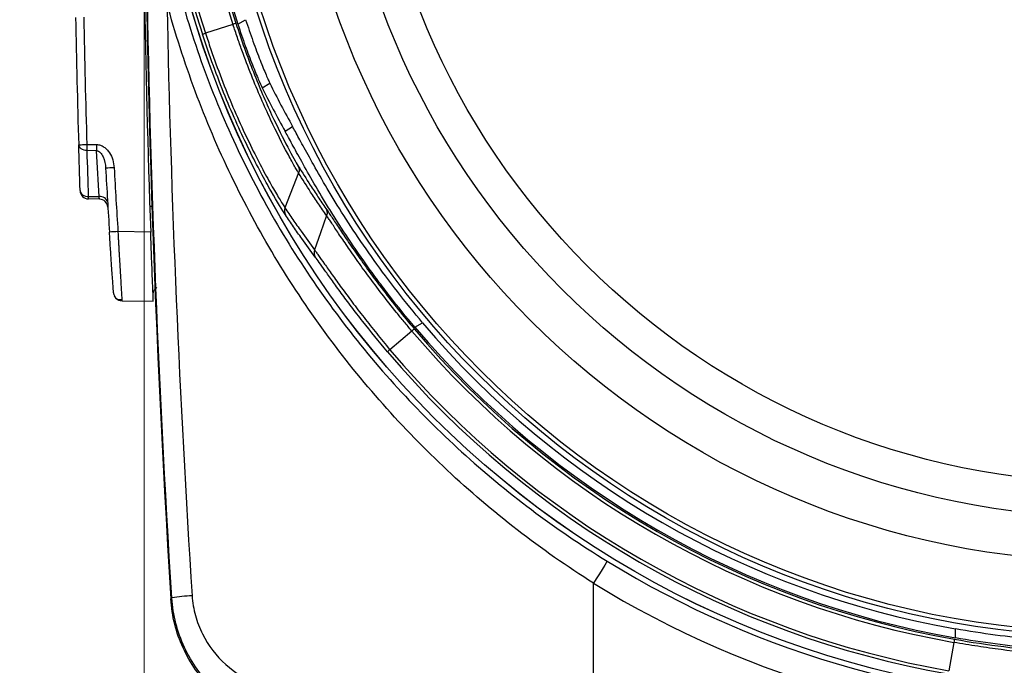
# Model space of a CAD drawing. Header units: millimetres. Extents: x 10 to 272, y 8 to 208.
# Tile 51 of 75: x 63 to 78, y 159 to 168. Entities that reach past the tile are written whole.
import ezdxf

# ---------------------------------------------------------------- set-up
doc = ezdxf.new("R2010")
doc.units = ezdxf.units.MM
doc.styles.add('SLDTEXTSTYLE1', font='TXT', dxfattribs={"width": 0.605})
doc.dimstyles.new('SLDDIMSTYLE2', dxfattribs={"dimtxt": 2.054655, "dimasz": 3, "dimexe": 0, "dimexo": 0.0625, "dimgap": 0.513664, "dimtad": 0, "dimtih": 1, "dimtoh": 1, "dimdec": 1, "dimlfac": 2, "dimrnd": 1e-09, "dimzin": 12, "dimdsep": 46, "dimtxsty": 'SLDTEXTSTYLE1', "dimsah": 1, "dimcen": 0.09, "dimadec": 0, "dimazin": 3, "dimtfac": 1, "dimtdec": 1, "dimtofl": 0, "dimtmove": 0, "dimatfit": 3, "dimfxl": 1, "dimfrac": 2, "dimtolj": 1, "dimtzin": 12, "dimarcsym": 0})
doc.dimstyles.new('SLDDIMSTYLE3', dxfattribs={"dimtxt": 2.054655, "dimasz": 3, "dimexe": 0, "dimexo": 0.0625, "dimgap": 0.513664, "dimtad": 0, "dimtih": 1, "dimtoh": 1, "dimdec": 1, "dimlfac": 2, "dimrnd": 1e-09, "dimzin": 4, "dimdsep": 46, "dimtxsty": 'SLDTEXTSTYLE1', "dimsah": 1, "dimcen": 0.09, "dimadec": 0, "dimazin": 1, "dimtfac": 1, "dimtdec": 1, "dimtofl": 0, "dimtmove": 0, "dimatfit": 3, "dimfxl": 1, "dimfrac": 2, "dimtolj": 1, "dimtzin": 12, "dimarcsym": 0})

# ---------------------------------------------------------------- blocks, each defined once
blk = doc.blocks.new('_D_9')
at = {"color": 7, "linetype": 'Continuous', "lineweight": 18}
for p, q in [((87.467, 187.438), (49.372, 187.438)), ((50.872, 187.438), (50.872, 179.649)), ((50.872, 179.179), (50.167, 179.179)), ((50.167, 179.179), (50.167, 176.024)), ((56.36, 179.179), (57.065, 179.179)), ((57.065, 179.179), (57.065, 176.024)), ((50.167, 176.024), (50.872, 176.024)), ((57.065, 176.024), (56.36, 176.024)), ((50.872, 157.189), (50.872, 175.553)), ((87.467, 157.189), (49.372, 157.189))]:
    blk.add_line(p, q, dxfattribs=at)
for points in [[(50.872, 187.438), (50.364, 184.438), (51.38, 184.438)], [(50.872, 157.189), (51.38, 160.189), (50.364, 160.189)]]:
    blk.add_solid(points, dxfattribs=at)
at = {"color": 7, "linetype": 'Continuous', "lineweight": 18, "char_height": 2.1167, "attachment_point": 1, "style": 'SLDTEXTSTYLE1'}
for s, insert in [('60.5', (43.973, 178.752)), ('2.38', (50.872, 178.752))]:
    blk.add_mtext(s, dxfattribs=dict(at, insert=insert))
blk = doc.blocks.new('_D_11')
at = {"color": 7, "linetype": 'Continuous', "lineweight": 18}
for p, q in [((65.112, 170.314), (65.112, 145.36)), ((79.112, 170.314), (79.112, 145.36)), ((55.307, 148.438), (54.601, 148.438)), ((54.601, 148.438), (54.601, 145.282)), ((60.794, 148.438), (61.5, 148.438)), ((61.5, 148.438), (61.5, 145.282)), ((65.112, 146.86), (62.676, 146.86)), ((79.112, 146.86), (65.112, 146.86)), ((54.601, 145.282), (55.307, 145.282)), ((61.5, 145.282), (60.794, 145.282))]:
    blk.add_line(p, q, dxfattribs=at)
for points in [[(65.112, 146.86), (68.112, 146.352), (68.112, 147.368)], [(79.112, 146.86), (76.112, 147.368), (76.112, 146.352)]]:
    blk.add_solid(points, dxfattribs=at)
at = {"color": 7, "linetype": 'Continuous', "lineweight": 18, "char_height": 2.1167, "attachment_point": 1, "style": 'SLDTEXTSTYLE1'}
for s, insert in [('28.0', (48.408, 148.011)), ('1.10', (55.307, 148.011))]:
    blk.add_mtext(s, dxfattribs=dict(at, insert=insert))

msp = doc.modelspace()

# ---------------------------------------------------------------- linework, layer by layer
at = {"color": 7, "linetype": 'Continuous', "lineweight": 25}
for p, q in [((66.3975, 168.1928), (66.0012, 168.0644)), ((66.4686, 168.1962), (66.581, 168.2614)), ((66.8197, 167.2781), (66.9306, 167.3425)), ((67.1508, 166.6505), (67.261, 166.7145)), ((64.2893, 166.4563), (64.4245, 166.4554)), ((64.4245, 166.367), (64.2893, 166.368)), ((67.3467, 166.0443), (67.1498, 165.542)), ((64.3098, 165.705), (64.4623, 165.7023)), ((64.4667, 165.6657), (64.3098, 165.6684)), ((65.208, 165.1886), (64.7341, 165.1969)), ((64.7933, 164.1966), (65.2462, 164.1887)), ((68.9862, 163.7578), (68.668, 163.4889)), ((69.0287, 163.8139), (69.1403, 163.8786)), ((71.6124, 158.1128), (71.6124, 160.1109)), ((76.8487, 159.3212), (76.8485, 159.4502)), ((76.8217, 159.2563), (76.7497, 158.846))]:
    msp.add_line(p, q, dxfattribs=at)
at = {"color": 7, "linetype": 'Continuous', "lineweight": 25, "flags": 128}
for points in [[(67.7516, 165.4284), (67.6635, 165.1801), (67.5763, 164.9341)], [(71.8088, 160.4304), (71.8044, 160.4233), (71.7928, 160.4045), (71.7745, 160.3746), (71.7501, 160.3349), (71.7204, 160.2867), (71.6868, 160.2319), (71.6503, 160.1726), (71.6124, 160.1109)], [(65.4991, 159.8836), (65.509, 159.8938), (65.5138, 159.8987)]]:
    msp.add_lwpolyline(points, dxfattribs=at)
at = {"color": 7, "linetype": 'Continuous', "lineweight": 25}
for radius in [13.8722, 13.8708, 12.9763, 12.9149, 11.889, 11.25, 10.75]:
    msp.add_circle((79.1124, 172.3137), radius, dxfattribs=at)
for centre, radius, start, end in [((265.1124, 172.3137), 200, 176.436746, 183.563254), ((265.0811, 172.3137), 200, 177.958375, 182.041625), ((79.1124, 172.3137), 13.8289, 162.28684, 197.95728), ((79.1124, 172.3137), 13.7826, 162.28774, 197.95728), ((79.1124, 172.3137), 13.366, 162.28774, 197.95728), ((79.1124, 172.3137), 13.3197, 162.29317, 197.94638), ((79.1124, 172.3137), 13.2973, 162.20712, 198.0379), ((265.0811, 172.3137), 201, 181.145788, 181.670917), ((69.7705, 166.4112), 5.3461, 179.52646, 180.47354), ((68.6352, 94.153), 72.0756, 93.146389, 93.244023), ((64.3119, 165.7934), 0.125, 181.86011, 269), ((64.4792, 165.5946), 0.109, 14.19937, 98.90873), ((64.4645, 165.5407), 0.125, 3.45938, 89), ((65.4913, 157.6256), 7.9397, 91.91129, 92.13733), ((68.668, 102.9415), 62.3796, 93.615653, 93.728461), ((64.7955, 164.3216), 0.125, 184.09218, 205.93413), ((64.7955, 164.3216), 0.125, 223.45634, 269), ((79.1124, 172.3137), 13.2568, 220.19547, 260.04955), ((79.1124, 172.3137), 13.2105, 220.19547, 260.05999), ((79.1124, 172.3137), 13.1882, 220.12848, 260.11654), ((79.1124, 172.3137), 13.0612, 220.22679, 260.01823), ((79.1124, 172.3137), 13.7197, 220.19661, 260.04955), ((79.1124, 172.3137), 13.6734, 220.19547, 260.04955), ((79.1124, 172.3137), 13.9484, 238.42444, 301.57556), ((79.1124, 172.3137), 14.3233, 238.42444, 301.57556), ((65.8976, 157.6722), 2.2594, 92.29235, 99.78131)]:
    msp.add_arc(centre, radius, start, end, dxfattribs=at)
for centre, major_axis, start_param, end_param in [((78.6524, 173.1066), (-6.5714, 11.326), 1.5022498, 1.5564486), ((78.6479, 173.1143), (-6.6354, 11.4364), 1.5035897, 1.5572629)]:
    msp.add_ellipse(centre, major_axis=major_axis, ratio=0.9975464, start_param=start_param, end_param=end_param, dxfattribs=at)
for points in [[(65.5138, 159.8987), (65.3143, 163.0811), (65.1914, 166.2669), (65.1455, 169.4564)], [(65.4432, 168.5016), (65.5003, 165.6412), (65.6217, 162.7839), (65.8073, 159.9297)], [(64.2893, 166.4563), (64.2714, 167.0698), (64.2563, 167.6833), (64.2441, 168.2969)], [(66.4408, 168.2095), (66.4405, 168.2084), (66.4242, 168.2021), (66.3975, 168.1928)], [(66.0012, 168.0644), (65.9743, 168.0557), (65.9578, 168.0503), (65.9572, 168.0501)], [(64.187, 165.7894), (64.1798, 166.0105), (64.173, 166.2316), (64.1666, 166.4528)], [(64.2893, 166.368), (64.289, 166.3911), (64.289, 166.4236), (64.2893, 166.4563)], [(64.3098, 165.705), (64.3026, 165.926), (64.2958, 166.147), (64.2893, 166.368)], [(64.4623, 165.7023), (64.449, 165.9238), (64.4365, 166.1454), (64.4245, 166.367)], [(64.5566, 166.1131), (64.5736, 165.805), (64.592, 165.497), (64.6116, 165.189)], [(67.3421, 166.1437), (67.3577, 166.1135), (67.3594, 166.0765), (67.3467, 166.0443)], [(67.1498, 165.542), (67.1366, 165.5083), (67.1391, 165.4692), (67.1567, 165.4384)], [(67.5763, 164.9341), (67.5638, 164.8991), (67.5682, 164.8591), (67.5878, 164.8286)], [(69.0216, 163.7877), (69.0211, 163.7872), (69.0078, 163.776), (68.9862, 163.7578)], [(68.668, 163.4889), (68.6465, 163.4706), (68.6333, 163.4593), (68.6328, 163.4588)], [(76.8321, 159.3015), (76.8311, 159.301), (76.8271, 159.284), (76.8217, 159.2562)]]:
    msp.add_open_spline(points, degree=3, dxfattribs=at)
for points, knots in [([(65.6408, 168.6012), (65.759, 168.1764), (65.8967, 167.7594), (66.2107, 166.9405), (66.3866, 166.5398), (66.9645, 165.3738), (67.4179, 164.6393), (68.2036, 163.5973), (68.4848, 163.2584), (69.0741, 162.6126), (69.3826, 162.3047), (70.3495, 161.4253), (71.049, 160.8973), (71.8088, 160.4304)], [0, 0, 0, 0, 0.125, 0.125, 0.25, 0.25, 0.5, 0.5, 0.625, 0.625, 0.75, 0.75, 1, 1, 1, 1]), ([(71.6124, 160.1109), (70.8462, 160.5944), (70.1427, 161.1406), (69.1726, 162.0486), (68.8635, 162.3661), (68.2737, 163.0317), (67.9928, 163.3803), (67.2088, 164.4513), (66.7574, 165.2049), (66.183, 166.3983), (66.0084, 166.8078), (65.6969, 167.6438), (65.5603, 168.0689), (65.4432, 168.5016)], [0, 0, 0, 0, 0.25, 0.25, 0.375, 0.375, 0.5, 0.5, 0.75, 0.75, 0.875, 0.875, 1, 1, 1, 1]), ([(67.3467, 166.0443), (67.3379, 166.0584), (67.3277, 166.0754), (67.3051, 166.1136), (67.2927, 166.1351), (67.2522, 166.2063), (67.2208, 166.2631), (67.1149, 166.4616), (67.0318, 166.6251), (66.8511, 167.0112), (66.7571, 167.2258), (66.6167, 167.5776), (66.571, 167.6973), (66.5044, 167.8805), (66.4826, 167.9421), (66.4395, 168.0666), (66.4181, 168.1302), (66.3975, 168.1928)], [0, 0, 0, 0, 0.0625, 0.0625, 0.125, 0.125, 0.25, 0.25, 0.5, 0.5, 0.75, 0.75, 0.875, 0.875, 0.9375, 0.9375, 1, 1, 1, 1]), ([(66.4408, 168.2095), (66.5199, 167.9657), (66.6045, 167.731), (66.7823, 167.2797), (66.8716, 167.0731), (67.0433, 166.7017), (67.1221, 166.5445), (67.2561, 166.2902), (67.3083, 166.1988), (67.3421, 166.1437)], [0, 0, 0, 0, 0.25, 0.25, 0.5, 0.5, 0.75, 0.75, 1, 1, 1, 1]), ([(66.4686, 168.1962), (66.503, 168.0907), (66.5395, 167.9844), (66.5929, 167.8358), (66.6106, 167.788), (66.6453, 167.6957), (66.6625, 167.6513), (66.6948, 167.5691), (66.7101, 167.531), (66.739, 167.4607), (66.7526, 167.4284), (66.7888, 167.344), (66.8076, 167.3026), (66.8197, 167.2781)], [0, 0, 0, 0, 0.25, 0.25, 0.375, 0.375, 0.5, 0.5, 0.625, 0.625, 0.75, 0.75, 1, 1, 1, 1]), ([(66.581, 168.2614), (66.6155, 168.1547), (66.6511, 168.0504), (66.7225, 167.8507), (66.7575, 167.7578), (66.806, 167.634), (66.8216, 167.5951), (66.8502, 167.5249), (66.8635, 167.4933), (66.8876, 167.4368), (66.8985, 167.412), (66.9169, 167.3711), (66.9246, 167.3547), (66.9306, 167.3425)], [0, 0, 0, 0, 0.25, 0.25, 0.5, 0.5, 0.625, 0.625, 0.75, 0.75, 0.875, 0.875, 1, 1, 1, 1]), ([(67.1567, 165.4384), (67.1109, 165.507), (67.0399, 165.6213), (66.8571, 165.942), (66.7503, 166.1401), (66.5771, 166.4923), (66.5181, 166.6173), (66.4008, 166.8776), (66.3422, 167.0137), (66.226, 167.2981), (66.1688, 167.4459), (66.0596, 167.7442), (66.0072, 167.8958), (65.9572, 168.0501)], [0, 0, 0, 0, 0.25, 0.25, 0.5, 0.5, 0.625, 0.625, 0.75, 0.75, 0.875, 0.875, 1, 1, 1, 1]), ([(66.0012, 168.0644), (66.0249, 167.9905), (66.0497, 167.9159), (66.0998, 167.7693), (66.1254, 167.6966), (66.2039, 167.4803), (66.2588, 167.3374), (66.3701, 167.0625), (66.4263, 166.9309), (66.5387, 166.6793), (66.5952, 166.5586), (66.7611, 166.2183), (66.8633, 166.0272), (66.9945, 165.7952), (67.0332, 165.7293), (67.0833, 165.6467), (67.0986, 165.6219), (67.1264, 165.5778), (67.139, 165.5583), (67.1498, 165.542)], [0, 0, 0, 0, 0.0625, 0.0625, 0.125, 0.125, 0.25, 0.25, 0.375, 0.375, 0.5, 0.5, 0.75, 0.75, 0.875, 0.875, 0.9375, 0.9375, 1, 1, 1, 1]), ([(69.0287, 163.8139), (68.9043, 163.9614), (68.7833, 164.1112), (68.6067, 164.339), (68.5486, 164.4155), (68.4362, 164.5667), (68.3817, 164.6417), (68.2225, 164.8648), (68.1225, 165.0109), (67.981, 165.2255), (67.9352, 165.2964), (67.848, 165.4338), (67.8063, 165.5007), (67.6868, 165.6956), (67.6144, 165.818), (67.4826, 166.0464), (67.424, 166.1512), (67.3222, 166.3358), (67.2785, 166.4165), (67.2042, 166.5536), (67.174, 166.6093), (67.1508, 166.6505)], [0, 0, 0, 0, 0.125, 0.125, 0.1875, 0.1875, 0.25, 0.25, 0.375, 0.375, 0.4375, 0.4375, 0.5, 0.5, 0.625, 0.625, 0.75, 0.75, 0.875, 0.875, 1, 1, 1, 1]), ([(69.1403, 163.8786), (69.0157, 164.0259), (68.8942, 164.1757), (68.6573, 164.4806), (68.5453, 164.6312), (68.333, 164.9282), (68.2327, 165.0746), (68.043, 165.362), (67.9562, 165.4991), (67.7969, 165.7588), (67.7243, 165.8815), (67.592, 166.111), (67.5341, 166.2146), (67.4324, 166.3992), (67.3886, 166.4802), (67.3142, 166.6179), (67.2842, 166.6732), (67.261, 166.7145)], [0, 0, 0, 0, 0.125, 0.125, 0.25, 0.25, 0.375, 0.375, 0.5, 0.5, 0.625, 0.625, 0.75, 0.75, 0.875, 0.875, 1, 1, 1, 1]), ([(64.1666, 166.4528), (64.1666, 166.4528), (64.1785, 166.4531), (64.2263, 166.4545), (64.2601, 166.4555), (64.2893, 166.4563)], [0, 0, 0, 0, 0.5, 0.5, 1, 1, 1, 1]), ([(64.2893, 166.368), (64.2604, 166.3679), (64.2271, 166.3761), (64.1795, 166.4089), (64.1671, 166.4323), (64.1666, 166.4528)], [0, 0, 0, 0, 0.5, 0.5, 1, 1, 1, 1]), ([(64.4245, 166.4554), (64.4339, 166.4549), (64.4526, 166.4539), (64.4803, 166.4469), (64.5073, 166.4358), (64.5403, 166.4164), (64.5775, 166.3846), (64.6236, 166.3245), (64.6657, 166.2358), (64.6746, 166.1593), (64.6792, 166.1199)], [0, 0, 0, 0, 0.0610462, 0.1222431, 0.1850263, 0.2507282, 0.3714702, 0.5008882, 0.7427098, 1, 1, 1, 1]), ([(64.4245, 166.367), (64.4439, 166.3664), (64.4629, 166.356), (64.4954, 166.3231), (64.5089, 166.3012), (64.5419, 166.2277), (64.5534, 166.1705), (64.5566, 166.1131)], [0, 0, 0, 0, 0.25, 0.25, 0.5, 0.5, 1, 1, 1, 1]), ([(64.6792, 166.1199), (64.6879, 165.9661), (64.7052, 165.6583), (64.7245, 165.3507), (64.7341, 165.1969)], [0, 0, 0, 0, 0.5000391, 1, 1, 1, 1]), ([(67.3421, 166.1437), (67.3985, 166.0517), (67.4561, 165.9605), (67.5148, 165.8698), (67.5519, 165.8127), (67.5893, 165.7558), (67.6273, 165.6992), (67.6652, 165.6425), (67.7036, 165.5861), (67.7424, 165.53)], [0, 0, 0, 0, 0.0025950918, 0.0025950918, 0.0025950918, 0.004230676, 0.004230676, 0.004230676, 0.0058662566, 0.0058662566, 0.0058662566, 0.0058662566]), ([(67.7516, 165.4284), (67.7516, 165.4284), (67.7516, 165.4284), (67.7516, 165.4284), (67.7123, 165.4847), (67.6735, 165.5413), (67.6351, 165.5981), (67.5968, 165.655), (67.5589, 165.7121), (67.5214, 165.7694), (67.462, 165.8604), (67.4038, 165.952), (67.3467, 166.0442), (67.3467, 166.0443), (67.3467, 166.0443), (67.3467, 166.0443)], [-0.00000006, -0.00000006, -0.00000006, -0.00000006, 0, 0, 0, 0.0016358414, 0.0016358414, 0.0016358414, 0.0032717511, 0.0032717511, 0.0032717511, 0.0058673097, 0.0058673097, 0.0058673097, 0.0058673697, 0.0058673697, 0.0058673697, 0.0058673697]), ([(64.187, 165.7894), (64.1877, 165.769), (64.2, 165.7456), (64.2476, 165.713), (64.2809, 165.7049), (64.3098, 165.705)], [0, 0, 0, 0, 0.5, 0.5, 1, 1, 1, 1]), ([(64.3098, 165.6684), (64.3097, 165.6685), (64.3097, 165.6685), (64.3097, 165.6691), (64.3096, 165.6712), (64.3096, 165.6768), (64.3096, 165.6879), (64.3097, 165.6987), (64.3098, 165.705)], [0, 0, 0, 0, 0.06126458, 0.12304457, 0.24784361, 0.5001978, 0.70818531, 1, 1, 1, 1]), ([(64.4667, 165.6657), (64.4667, 165.6661), (64.4666, 165.667), (64.4658, 165.674), (64.4644, 165.6854), (64.463, 165.6967), (64.4623, 165.7023)], [0, 0, 0, 0, 0.23491883, 0.48281501, 0.73954534, 1, 1, 1, 1]), ([(67.1498, 165.542), (67.1498, 165.542), (67.1498, 165.542), (67.1498, 165.542), (67.1878, 165.4846), (67.2262, 165.4275), (67.2651, 165.3706), (67.304, 165.3138), (67.3433, 165.2572), (67.3831, 165.2009), (67.4464, 165.1113), (67.5107, 165.0224), (67.5763, 164.9341)], [-0.00000006, -0.00000006, -0.00000006, -0.00000006, 0, 0, 0, 0.0016370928, 0.0016370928, 0.0016370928, 0.0032742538, 0.0032742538, 0.0032742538, 0.0058780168, 0.0058780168, 0.0058780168, 0.0058780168]), ([(67.7424, 165.53), (67.7598, 165.505), (67.7823, 165.4715), (67.8375, 165.3883), (67.8706, 165.3382), (67.9458, 165.2251), (67.9879, 165.1622), (68.0816, 165.024), (68.1339, 164.948), (68.2457, 164.7886), (68.3052, 164.7052), (68.432, 164.5317), (68.4997, 164.4409), (68.7118, 164.1638), (68.8619, 163.9765), (69.0216, 163.7877)], [0, 0, 0, 0, 0.125, 0.125, 0.25, 0.25, 0.375, 0.375, 0.5, 0.5, 0.625, 0.625, 0.75, 0.75, 1, 1, 1, 1]), ([(67.7424, 165.53), (67.7457, 165.5237), (67.7528, 165.5102), (67.7585, 165.4861), (67.7598, 165.4579), (67.7544, 165.4386), (67.7516, 165.4284)], [0, 0, 0, 0, 0.2038496, 0.438495, 0.7038943, 1, 1, 1, 1]), ([(67.5878, 164.8286), (67.5216, 164.9171), (67.4565, 165.0063), (67.3926, 165.0962), (67.3523, 165.1527), (67.3126, 165.2095), (67.2733, 165.2665), (67.234, 165.3236), (67.1951, 165.3809), (67.1567, 165.4384)], [0, 0, 0, 0, 0.0026042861, 0.0026042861, 0.0026042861, 0.0042417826, 0.0042417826, 0.0042417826, 0.0058793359, 0.0058793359, 0.0058793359, 0.0058793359]), ([(68.9862, 163.7577), (68.9483, 163.8023), (68.9099, 163.848), (68.8353, 163.9379), (68.7986, 163.9827), (68.69, 164.1169), (68.6198, 164.2059), (68.4836, 164.3827), (68.4184, 164.4696), (68.2961, 164.6358), (68.2386, 164.7157), (68.1306, 164.8687), (68.0801, 164.9417), (67.9894, 165.0744), (67.9486, 165.135), (67.8759, 165.2437), (67.8437, 165.292), (67.8036, 165.3521), (67.7915, 165.3702), (67.7697, 165.4023), (67.7599, 165.4166), (67.7516, 165.4284)], [0, 0, 0, 0, 0.0625, 0.0625, 0.125, 0.125, 0.25, 0.25, 0.375, 0.375, 0.5, 0.5, 0.625, 0.625, 0.75, 0.75, 0.875, 0.875, 0.9375, 0.9375, 1, 1, 1, 1]), ([(64.6708, 164.3127), (64.6708, 164.3132), (64.6707, 164.3142), (64.6701, 164.3226), (64.6692, 164.336), (64.6678, 164.3549), (64.6652, 164.3909), (64.6606, 164.4561), (64.6529, 164.5663), (64.6438, 164.6996), (64.6346, 164.8354), (64.6262, 164.9619), (64.6189, 165.0745), (64.614, 165.1507), (64.6116, 165.189)], [0, 0, 0, 0, 0.0505114, 0.1005259, 0.1503595, 0.2003311, 0.2507574, 0.375423, 0.5002799, 0.6250102, 0.7499196, 0.8334558, 0.9163387, 1, 1, 1, 1]), ([(64.7341, 165.1969), (64.7352, 165.1762), (64.7375, 165.1344), (64.7409, 165.0712), (64.7443, 165.0071), (64.7479, 164.9426), (64.7515, 164.878), (64.7576, 164.7752), (64.7656, 164.6389), (64.7736, 164.5021), (64.7798, 164.399), (64.7843, 164.3247), (64.788, 164.2665), (64.7908, 164.2258), (64.7927, 164.2011), (64.7931, 164.1981), (64.7933, 164.1966)], [0, 0, 0, 0, 0.0395226, 0.0799885, 0.1213482, 0.1635427, 0.2065031, 0.2501512, 0.3734188, 0.4997296, 0.5855955, 0.6714445, 0.7565017, 0.840033, 0.9213827, 1, 1, 1, 1]), ([(65.2462, 164.1887), (65.2462, 164.1887), (65.2459, 164.1952), (65.2449, 164.2206), (65.2441, 164.2398), (65.2421, 164.2899), (65.2409, 164.3206), (65.238, 164.3932), (65.2363, 164.4354), (65.2309, 164.5737), (65.2266, 164.6851), (65.2176, 164.9255), (65.2127, 165.0566), (65.208, 165.1886)], [0, 0, 0, 0, 0.125, 0.125, 0.25, 0.25, 0.375, 0.375, 0.5, 0.5, 0.75, 0.75, 1, 1, 1, 1]), ([(67.5763, 164.9341), (67.5838, 164.9238), (67.5928, 164.9115), (67.6126, 164.8838), (67.6237, 164.8682), (67.6601, 164.8166), (67.689, 164.7755), (67.7557, 164.6806), (67.7929, 164.628), (67.8747, 164.5132), (67.9197, 164.4507), (68.0167, 164.3178), (68.0679, 164.2485), (68.1761, 164.1047), (68.2333, 164.0298), (68.3524, 163.8768), (68.4134, 163.7998), (68.5072, 163.6836), (68.5388, 163.6448), (68.6028, 163.567), (68.6357, 163.5275), (68.668, 163.4889)], [0, 0, 0, 0, 0.0625, 0.0625, 0.125, 0.125, 0.25, 0.25, 0.375, 0.375, 0.5, 0.5, 0.625, 0.625, 0.75, 0.75, 0.875, 0.875, 0.9375, 0.9375, 1, 1, 1, 1]), ([(68.6328, 163.4588), (68.5078, 163.6068), (68.3886, 163.7534), (68.218, 163.9706), (68.1633, 164.0415), (68.0599, 164.1777), (68.0108, 164.2434), (67.9179, 164.3693), (67.8747, 164.4287), (67.7961, 164.5377), (67.7605, 164.5877), (67.6642, 164.7229), (67.6174, 164.7891), (67.5878, 164.8286)], [0, 0, 0, 0, 0.25, 0.25, 0.375, 0.375, 0.5, 0.5, 0.625, 0.625, 0.75, 0.75, 1, 1, 1, 1]), ([(65.2425, 164.2802), (65.2436, 164.2962), (65.2452, 164.3209), (65.2601, 164.3508), (65.2752, 164.3714), (65.2884, 164.3818), (65.2947, 164.3867)], [0, 0, 0, 0, 0.3849366, 0.5926057, 0.8048288, 1, 1, 1, 1]), ([(64.6818, 164.2696), (64.6877, 164.2594), (64.6995, 164.2387), (64.7276, 164.2191), (64.7596, 164.21), (64.781, 164.2141), (64.7917, 164.2162)], [0, 0, 0, 0, 0.2459112, 0.4977046, 0.7505419, 1, 1, 1, 1]), ([(67.4229, 158.0346), (67.179, 158.0453), (66.9449, 158.0986), (66.4977, 158.2892), (66.2967, 158.4215), (66.032, 158.6758), (65.9526, 158.7675), (65.8112, 158.9647), (65.7488, 159.0706), (65.6439, 159.2953), (65.6025, 159.4112), (65.5414, 159.6498), (65.5216, 159.7734), (65.5138, 159.8987)], [0, 0, 0, 0, 0.25, 0.25, 0.5, 0.5, 0.625, 0.625, 0.75, 0.75, 0.875, 0.875, 1, 1, 1, 1]), ([(65.8073, 159.9297), (65.8136, 159.8323), (65.8299, 159.7366), (65.88, 159.5528), (65.9139, 159.4641), (66.0421, 159.2073), (66.1562, 159.0605), (66.4333, 158.8114), (66.5888, 158.7161), (66.9308, 158.5794), (67.1088, 158.5415), (67.294, 158.534)], [0, 0, 0, 0, 0.125, 0.125, 0.25, 0.25, 0.5, 0.5, 0.75, 0.75, 1, 1, 1, 1]), ([(67.399, 158.0105), (67.2764, 158.0164), (67.1562, 158.0334), (66.9204, 158.0886), (66.8041, 158.1273), (66.5801, 158.2255), (66.4741, 158.2841), (66.2734, 158.4199), (66.178, 158.4981), (66.0044, 158.6691), (65.9263, 158.7616), (65.7871, 158.9604), (65.7258, 159.0678), (65.625, 159.2889), (65.585, 159.4031), (65.5257, 159.639), (65.5067, 159.761), (65.4991, 159.8836)], [0, 0, 0, 0, 0.125, 0.125, 0.25, 0.25, 0.375, 0.375, 0.5, 0.5, 0.625, 0.625, 0.75, 0.75, 0.875, 0.875, 1, 1, 1, 1]), ([(80.2449, 159.2552), (80.1502, 159.2537), (79.9961, 159.2471), (79.5694, 159.2367), (79.3079, 159.2333), (78.8452, 159.2435), (78.6824, 159.2496), (78.3432, 159.2683), (78.1664, 159.2811), (77.7981, 159.3153), (77.6103, 159.3364), (77.2322, 159.3869), (77.0413, 159.4163), (76.8485, 159.4502)], [0, 0, 0, 0, 0.25, 0.25, 0.5, 0.5, 0.625, 0.625, 0.75, 0.75, 0.875, 0.875, 1, 1, 1, 1]), ([(78.8868, 159.0312), (78.8724, 159.0324), (78.8552, 159.0337), (78.8166, 159.0363), (78.795, 159.0376), (78.7235, 159.0421), (78.6667, 159.0454), (78.4693, 159.0576), (78.3084, 159.0683), (77.933, 159.101), (77.7275, 159.1223), (77.3942, 159.1654), (77.2816, 159.1812), (77.1107, 159.2075), (77.0534, 159.2166), (76.938, 159.2358), (76.8793, 159.2459), (76.8217, 159.2562)], [0, 0, 0, 0, 0.0625, 0.0625, 0.125, 0.125, 0.25, 0.25, 0.5, 0.5, 0.75, 0.75, 0.875, 0.875, 0.9375, 0.9375, 1, 1, 1, 1]), ([(76.8321, 159.3015), (77.0754, 159.2587), (77.3131, 159.2233), (77.7762, 159.1651), (77.99, 159.1437), (78.3801, 159.111), (78.5469, 159.1004), (78.8196, 159.0844), (78.9187, 159.0792), (78.9793, 159.0744)], [0, 0, 0, 0, 0.25, 0.25, 0.5, 0.5, 0.75, 0.75, 1, 1, 1, 1]), ([(80.2452, 159.1278), (80.1505, 159.1263), (79.9964, 159.1199), (79.5698, 159.1097), (79.3082, 159.1063), (78.8456, 159.1165), (78.6828, 159.1225), (78.3436, 159.1411), (78.1668, 159.1538), (77.7985, 159.1876), (77.6107, 159.2085), (77.2326, 159.2585), (77.0416, 159.2876), (76.8487, 159.3212)], [0, 0, 0, 0, 0.25, 0.25, 0.5, 0.5, 0.625, 0.625, 0.75, 0.75, 0.875, 0.875, 1, 1, 1, 1])]:
    msp.add_open_spline(points, degree=3, knots=knots, dxfattribs=at)

# ---------------------------------------------------------------- dimensions: what is measured, and where the dimension line sits
at = {"color": 7, "linetype": 'Continuous', "lineweight": 18}
dim = msp.add_linear_dim(base=(50.8721, 187.4382), p1=(89.4675, 157.1892), p2=(89.4675, 187.4382), angle=90, dimstyle='SLDDIMSTYLE2', dxfattribs=at)
dim.commit()
dim.dimension.update_dxf_attribs({"geometry": '_D_9', "text_midpoint": (50.8721, 177.6013), "dimtype": 160})
dim = msp.add_linear_dim(base=(79.1124, 146.86), p1=(65.1124, 172.3137), p2=(79.1124, 172.3137), dimstyle='SLDDIMSTYLE3', dxfattribs=at)
dim.commit()
dim.dimension.update_dxf_attribs({"geometry": '_D_11', "text_midpoint": (55.3068, 146.86), "dimtype": 160})

doc.saveas('drawing.dxf')
